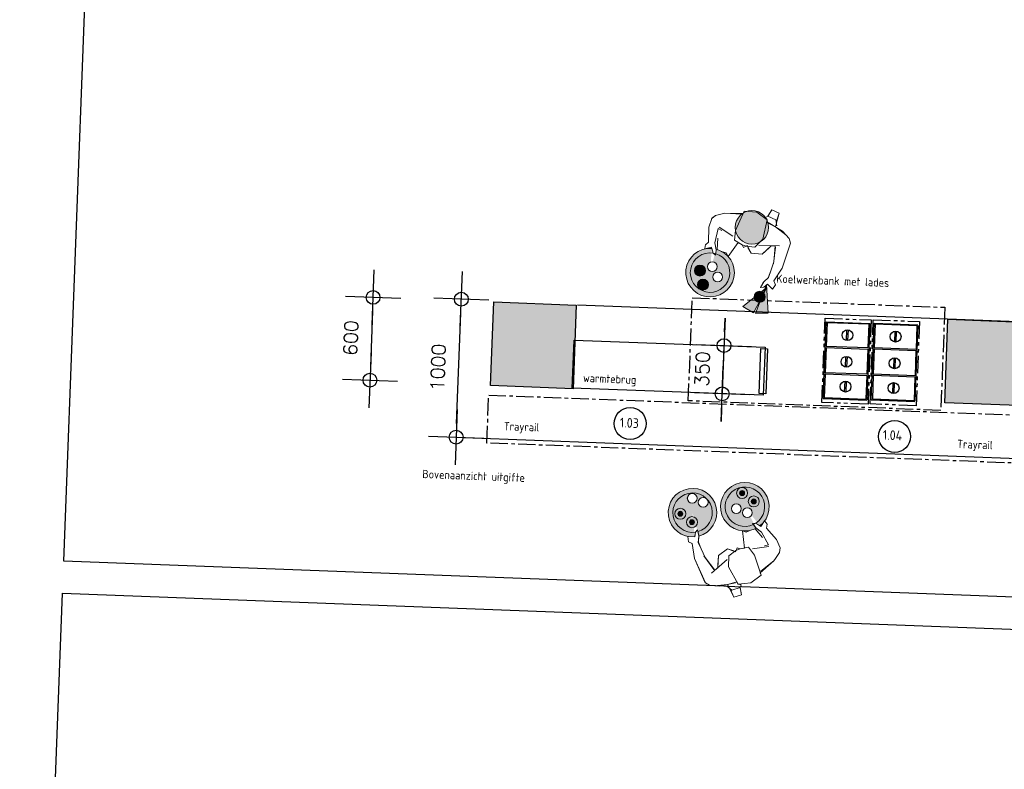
# Model space of a CAD drawing. Header units: millimetres. Extents: x 119024465 to 119292677, y 483022511 to 483148062.
# Tile 14 of 162: x 119088501 to 119095635, y 483030328 to 483035758. Entities that reach past the tile are written whole.
import ezdxf

# ---------------------------------------------------------------- set-up
doc = ezdxf.new("R2010")
doc.units = ezdxf.units.MM
doc.header["$LTSCALE"] = 100
doc.linetypes.add('CENTER', pattern=[2, 1.25, -0.25, 0.25, -0.25])
doc.linetypes.add('PHANTOM', pattern=[2.5, 1.25, -0.25, 0.25, -0.25, 0.25, -0.25])
doc.layers.get('0').update_dxf_attribs({"linetype": 'CONTINUOUS'})
doc.layers.get('Defpoints').update_dxf_attribs({"linetype": 'CONTINUOUS'})
for name, color, linetype in [('200-2D', 1, 'CONTINUOUS'), ('2000', 7, 'CONTINUOUS'), ('202', 2, 'PHANTOM'), ('204', 1, 'CONTINUOUS'), ('204 tekst fdstp', 255, 'CONTINUOUS'), ('205', 1, 'CENTER'), ('2D_PLAN', 7, 'CONTINUOUS'), ('650', 7, 'CONTINUOUS'), ('AL28----_ARC', 8, 'CONTINUOUS'), ('M-119--MATEN', 1, 'CONTINUOUS')]:
    doc.layers.add(name, color=color, linetype=linetype)
doc.layers.add('Dimension', color=7, linetype='CONTINUOUS', lineweight=5)
doc.layers.add('None', color=7, linetype='CONTINUOUS', lineweight=5)
doc.styles.add('BURO-012', font='iso.shx', dxfattribs={"height": 1.2})
doc.styles.add('ROMANS', font='ROMANS.SHX')
doc.dimstyles.new('DIM-100', dxfattribs={"dimscale": 100, "dimtxt": 1, "dimasz": 1, "dimexe": 3, "dimexo": 3, "dimgap": 1, "dimtad": 1, "dimdec": 0, "dimrnd": 1, "dimzin": 0, "dimdsep": 46, "dimtxsty": 'ROMANS', "dimblk1": 'DOT1', "dimblk2": 'DOT1', "dimsah": 1, "dimcen": -3, "dimdle": 1, "dimse1": 1, "dimse2": 1, "dimclrd": 1, "dimclre": 1, "dimclrt": 2, "dimadec": 0, "dimazin": 0, "dimtfac": 0.75, "dimtdec": 0, "dimtix": 1, "dimtmove": 1, "dimatfit": 3, "dimldrblk": 'DOT1', "dimfxl": 1, "dimtvp": 1, "dimtolj": 1, "dimtzin": 0, "dimarcsym": 0})

# ---------------------------------------------------------------- blocks, each defined once
blk = doc.blocks.new('DOT1')
at = {"layer": 'M-119--MATEN', "linetype": 'ByBlock'}
for p, q in [((0, -2), (0, 2)), ((-2, 0), (2, 0))]:
    blk.add_line(p, q, dxfattribs=at)
blk.add_circle((0, 0), 0.5, dxfattribs=at)
blk = doc.blocks.new('*D474')
at = {"layer": '204 tekst fdstp', "color": 1, "lineweight": -2, "transparency": 16777216}
blk.add_line((119091667.1, 483032834), (119091697.4, 483033633.4), dxfattribs=at)
at = {"layer": 'Defpoints', "color": 0, "transparency": 16777216}
for p in [(119091405.8, 483033744.6), (119091701.2, 483033733.4), (119091367.9, 483032745.3)]:
    blk.add_point(p, dxfattribs=at)
at = {"layer": '204 tekst fdstp', "color": 1, "lineweight": -2, "transparency": 16777216, "xscale": 100, "yscale": 100, "zscale": 100}
for p, rotation in [((119091701.2, 483033733.4), 87.82789999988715), ((119091663.3, 483032734.1), 267.8278999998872)]:
    blk.add_blockref('DOT1', p, dxfattribs=dict(at, rotation=rotation))
at = {"layer": '204 tekst fdstp', "color": 2, "transparency": 16777216, "insert": (119091532.3, 483033239.4), "char_height": 100, "attachment_point": 5, "rotation": 87.8279, "style": 'ROMANS'}
blk.add_mtext('\\A1;1000', dxfattribs=at)
blk = doc.blocks.new('*D475')
at = {"layer": '204 tekst fdstp', "color": 1, "lineweight": -2, "transparency": 16777216}
for p, q in [((119093608, 483033497.2), (119093611.7, 483033597.2)), ((119093604.2, 483033397.3), (119093590.9, 483033047.6)), ((119093587.1, 483032947.6), (119093583.3, 483032847.7))]:
    blk.add_line(p, q, dxfattribs=at)
at = {"layer": 'Defpoints', "color": 0, "transparency": 16777216}
for p in [(119093613.9, 483033396.9), (119093590.9, 483033047.6), (119093600.6, 483033047.2)]:
    blk.add_point(p, dxfattribs=at)
at = {"layer": '204 tekst fdstp', "color": 1, "lineweight": -2, "transparency": 16777216, "xscale": 100, "yscale": 100, "zscale": 100}
for p, rotation in [((119093604.2, 483033397.3), 267.8278999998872), ((119093590.9, 483033047.6), 87.82789999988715)]:
    blk.add_blockref('DOT1', p, dxfattribs=dict(at, rotation=rotation))
at = {"layer": '204 tekst fdstp', "color": 2, "transparency": 16777216, "insert": (119093447.6, 483033228.1), "char_height": 100, "attachment_point": 5, "rotation": 87.8279, "style": 'ROMANS'}
blk.add_mtext('\\A1;350', dxfattribs=at)
blk = doc.blocks.new('*D476')
at = {"layer": '204 tekst fdstp', "color": 1, "lineweight": -2, "transparency": 16777216}
blk.add_line((119091058.1, 483033646.7), (119091043, 483033246.9), dxfattribs=at)
at = {"layer": 'Defpoints', "color": 0, "transparency": 16777216}
for p in [(119091118.3, 483033744.4), (119091039.2, 483033147), (119091095.6, 483033144.9)]:
    blk.add_point(p, dxfattribs=at)
at = {"layer": '204 tekst fdstp', "color": 1, "lineweight": -2, "transparency": 16777216, "xscale": 100, "yscale": 100, "zscale": 100}
for p, rotation in [((119091061.9, 483033746.6), 87.82789999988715), ((119091039.2, 483033147), 267.8278999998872)]:
    blk.add_blockref('DOT1', p, dxfattribs=dict(at, rotation=rotation))
at = {"layer": '204 tekst fdstp', "color": 2, "transparency": 16777216, "insert": (119090900.7, 483033452.5), "char_height": 100, "attachment_point": 5, "rotation": 87.8279, "style": 'ROMANS'}
blk.add_mtext('\\A1;600', dxfattribs=at)
blk = doc.blocks.new('BM inbouw')
at = {"layer": '202'}
blk.add_lwpolyline([(32029.3, 20417.3), (32363.4, 20417.3), (32363.4, 19806.6), (32029.3, 19806.6)], close=True, dxfattribs=at)
at = {"layer": '204'}
for p, q in [((32356.1, 20387.1), (32039.7, 20387.1)), ((32039.7, 20387.1), (32356.1, 20387.1)), ((32039.8, 19833), (32039.8, 20385.1)), ((32348.6, 20380.4), (32045.7, 20380.4)), ((32046.1, 20211.1), (32046.1, 20379.5)), ((32348.6, 20211.1), (32348.6, 20380.4)), ((32356.1, 20387.1), (32356.1, 19831.7)), ((32046.1, 20211.1), (32348.6, 20211.1)), ((32046.1, 20201.1), (32348.6, 20201.1)), ((32046.1, 20017.7), (32046.1, 20201.1)), ((32348.6, 20017.7), (32348.6, 20201.1)), ((32348.6, 20017.7), (32046.1, 20017.7)), ((32046.1, 19838.6), (32046.1, 20007.7)), ((32348.6, 20007.7), (32046.1, 20007.7)), ((32348.6, 19838.4), (32348.6, 20007.7)), ((32356.1, 19831.7), (32039.7, 19831.7)), ((32045.7, 19838.4), (32348.6, 19838.4))]:
    blk.add_line(p, q, dxfattribs=at)
at = {"layer": '204', "color": 1}
for p, q in [((32192.3, 20334.8), (32192.3, 20256.5)), ((32202.3, 20334.8), (32202.3, 20256.5)), ((32192.3, 20155), (32192.3, 20076.8)), ((32202.3, 20155), (32202.3, 20076.8)), ((32192.3, 19962.3), (32192.3, 19884.1)), ((32202.3, 19962.3), (32202.3, 19884.1))]:
    blk.add_line(p, q, dxfattribs=at)
for centre in [(32197.3, 20295.7), (32197.3, 20115.9), (32197.3, 19923.2)]:
    blk.add_circle(centre, 39.4, dxfattribs=at)
blk = doc.blocks.new('Group-381')
at = {"layer": 'None', "linetype": 'Continuous', "lineweight": 0}
h = blk.add_hatch(color=47, dxfattribs=at)
edge = h.paths.add_edge_path()
edge.add_arc((-11191.64, -241.79), 4, 0, 360, ccw=False)
h = blk.add_hatch(color=53, dxfattribs=at)
edge = h.paths.add_edge_path()
edge.add_arc((-11191.64, -241.79), 1.8, 0, 360, ccw=False)
at = {"layer": 'None', "color": 7, "linetype": 'Continuous', "lineweight": 18}
for radius in [4, 1.8]:
    blk.add_circle((-11191.64, -241.79), radius, dxfattribs=at)
blk = doc.blocks.new('Group-382')
at = {"layer": 'None', "linetype": 'Continuous', "lineweight": 0}
h = blk.add_hatch(color=47, dxfattribs=at)
edge = h.paths.add_edge_path()
edge.add_arc((-11196.35, -232.53), 4, 0, 360, ccw=False)
h = blk.add_hatch(color=53, dxfattribs=at)
edge = h.paths.add_edge_path()
edge.add_arc((-11196.35, -232.53), 1.8, 0, 360, ccw=False)
at = {"layer": 'None', "color": 7, "linetype": 'Continuous', "lineweight": 18}
for radius in [4, 1.8]:
    blk.add_circle((-11196.35, -232.53), radius, dxfattribs=at)
blk = doc.blocks.new('Group-383')
at = {"layer": 'None', "linetype": 'Continuous', "lineweight": 0}
h = blk.add_hatch(color=47, dxfattribs=at)
edge = h.paths.add_edge_path()
edge.add_arc((-11144.96, -249.08), 4, 0, 360, ccw=False)
h = blk.add_hatch(color=53, dxfattribs=at)
edge = h.paths.add_edge_path()
edge.add_arc((-11144.96, -249.08), 1.8, 0, 360, ccw=False)
at = {"layer": 'None', "color": 7, "linetype": 'Continuous', "lineweight": 18}
for radius in [4, 1.8]:
    blk.add_circle((-11144.96, -249.08), radius, dxfattribs=at)
blk = doc.blocks.new('Group-384')
at = {"layer": 'None', "linetype": 'Continuous', "lineweight": 0}
h = blk.add_hatch(color=47, dxfattribs=at)
edge = h.paths.add_edge_path()
edge.add_arc((-11149.67, -239.82), 4, 0, 360, ccw=False)
h = blk.add_hatch(color=53, dxfattribs=at)
edge = h.paths.add_edge_path()
edge.add_arc((-11149.67, -239.82), 1.8, 0, 360, ccw=False)
at = {"layer": 'None', "color": 7, "linetype": 'Continuous', "lineweight": 18}
for radius in [4, 1.8]:
    blk.add_circle((-11149.67, -239.82), radius, dxfattribs=at)
blk = doc.blocks.new('Group-385')
at = {"layer": 'None', "linetype": 'Continuous', "lineweight": 0}
h = blk.add_hatch(color=41, dxfattribs=at)
edge = h.paths.add_edge_path()
edge.add_arc((-11188.87, -232.08), 17.6, 100.85363, 450.62197)
edge.add_line((-11189.06, -214.48), (-11188.87, -232.08))
edge.add_line((-11188.87, -232.08), (-11192.19, -214.79))
h = blk.add_hatch(color=41, dxfattribs=at)
edge = h.paths.add_edge_path()
edge.add_arc((-11153.23, -245.72), 17.6, 77.52969, 427.68426)
edge.add_line((-11146.55, -229.44), (-11153.23, -245.72))
edge.add_line((-11153.23, -245.72), (-11149.43, -228.54))
at = {"layer": 'None', "color": 250, "linetype": 'Continuous', "lineweight": 18}
for p, q in [((-11195.79, -191.17), (-11197.83, -193.98)), ((-11189.54, -187.71), (-11195.79, -191.17)), ((-11197.81, -193.98), (-11198.26, -200.51)), ((-11139.86, -193.5), (-11138.08, -196.41)), ((-11138.08, -196.41), (-11139.25, -215.62)), ((-11198.26, -200.51), (-11195.65, -211.15)), ((-11179.2, -217.38), (-11175.43, -206.49)), ((-11195.65, -211.15), (-11197.35, -213.4)), ((-11197.35, -213.4), (-11196.85, -216.39)), ((-11190.36, -217.9), (-11192.6, -214.09)), ((-11188.3, -218.79), (-11190.36, -217.9)), ((-11188.84, -214.95), (-11188.3, -218.79)), ((-11146.1, -214.19), (-11147.26, -224.82)), ((-11139.25, -215.62), (-11142.73, -226.02)), ((-11147.26, -224.82), (-11149.84, -229.24)), ((-11142.73, -226.02), (-11141.22, -228.4)), ((-11149.84, -229.24), (-11150.69, -233.01)), ((-11150.69, -233.01), (-11148.56, -232.3)), ((-11148.56, -232.3), (-11146.02, -228.69)), ((-11141.22, -228.4), (-11142.15, -232.05))]:
    blk.add_line(p, q, dxfattribs=at)
for centre, radius, start, end in [((-11138.09, -196.41), 0.00653, 356.53285, 31.31774), ((-11188.87, -232.08), 17.6, 100.85363, 90.62197), ((-11188.87, -232.08), 14.3, 96.06436, 88.27606), ((-11153.23, -245.72), 17.6, 77.52969, 67.68426), ((-11153.23, -245.72), 14.3, 78.56629, 70.737)]:
    blk.add_arc(centre, radius, start, end, dxfattribs=at)
at = {"layer": 'None', "color": 7}
for name in ['Group-381', 'Group-383']:
    blk.add_blockref(name, (0, 0), dxfattribs=at)
at = {"color": 7, "linetype": 'Continuous', "lineweight": 18}
blk.add_wipeout([(-11151.62, -187.88), (-11151.74, -184.87), (-11151.57, -177.62), (-11157.29, -176.63), (-11158.86, -181.84), (-11160.35, -183.2), (-11158.62, -184.59), (-11158.57, -186.39)], dxfattribs=at).dxf.layer = 'None'
at = {"layer": 'None', "color": 7, "linetype": 'Continuous', "lineweight": 18}
blk.add_lwpolyline([(-11151.62, -187.88), (-11151.74, -184.87), (-11151.57, -177.62), (-11157.29, -176.63), (-11158.86, -181.84), (-11160.35, -183.2), (-11158.62, -184.59), (-11158.57, -186.39)], close=True, dxfattribs=at)
at = {"color": 7, "linetype": 'Continuous', "lineweight": 18}
blk.add_wipeout([(-11160.42, -257.47), (-11160.64, -257.2), (-11160.83, -256.91), (-11161, -256.6), (-11161.13, -256.28), (-11161.23, -255.95), (-11161.29, -255.61), (-11161.33, -255.26), (-11161.33, -254.92), (-11161.29, -254.57), (-11161.22, -254.23), (-11161.12, -253.9), (-11160.99, -253.58), (-11160.82, -253.28), (-11160.63, -252.99), (-11160.41, -252.72), (-11160.16, -252.48), (-11159.89, -252.26), (-11159.6, -252.07), (-11159.29, -251.9), (-11158.97, -251.77), (-11158.64, -251.67), (-11158.3, -251.61), (-11157.95, -251.57), (-11157.61, -251.57), (-11157.26, -251.61), (-11156.92, -251.68), (-11156.59, -251.78), (-11156.27, -251.91), (-11155.97, -252.08), (-11155.68, -252.27), (-11155.41, -252.49), (-11155.17, -252.74), (-11154.95, -253.01), (-11154.76, -253.3), (-11154.59, -253.61), (-11154.46, -253.93), (-11154.36, -254.26), (-11154.3, -254.6), (-11154.26, -254.95), (-11154.26, -255.29), (-11154.3, -255.64), (-11154.37, -255.98), (-11154.47, -256.31), (-11154.61, -256.63), (-11154.77, -256.93), (-11154.96, -257.22), (-11155.18, -257.49), (-11155.43, -257.73), (-11155.7, -257.95), (-11155.99, -258.14), (-11156.3, -258.31), (-11156.62, -258.44), (-11156.95, -258.54), (-11157.29, -258.6), (-11157.64, -258.64), (-11157.98, -258.64), (-11158.33, -258.6), (-11158.67, -258.53), (-11159, -258.43), (-11159.32, -258.3), (-11159.62, -258.13), (-11159.91, -257.94), (-11160.18, -257.72)], dxfattribs=at).dxf.layer = 'None'
at = {"layer": 'None', "color": 7, "linetype": 'Continuous', "lineweight": 18}
blk.add_circle((-11157.8, -255.11), 3.54, dxfattribs=at)
at = {"color": 7, "linetype": 'Continuous', "lineweight": 18}
blk.add_wipeout([(-11195.65, -211.15), (-11198.26, -200.51), (-11197.81, -193.98), (-11195.79, -191.17), (-11191.25, -188.65), (-11189.54, -187.71), (-11176.73, -184.58), (-11176.43, -182.7), (-11167.35, -181.02), (-11158.62, -184.59), (-11158.57, -186.39), (-11151.62, -187.88), (-11142.83, -191.51), (-11139.86, -193.5), (-11138.09, -196.41), (-11139.25, -215.62), (-11142.73, -226.02), (-11140.86, -228.46), (-11142.15, -232.05), (-11146.55, -229.44), (-11148.56, -232.3), (-11150.69, -233.01), (-11150.39, -231.71), (-11149.43, -228.54), (-11146.93, -224.69), (-11146.68, -219.51), (-11146.32, -212.73), (-11148.35, -201.26), (-11151.05, -201.93), (-11155.71, -209.52), (-11163.68, -210.9), (-11167.86, -206.26), (-11168.67, -206.97), (-11170.13, -208.35), (-11171.66, -206.57), (-11174.74, -205.72), (-11179.2, -217.38), (-11181.22, -215.31), (-11184.03, -215.16), (-11188.18, -214.49), (-11189.06, -214.48), (-11188.44, -217.79), (-11190.38, -217.86), (-11192.19, -214.79), (-11192.6, -214.09), (-11196.85, -216.39), (-11197.16, -214.53), (-11197.35, -213.4)], dxfattribs=at).dxf.layer = 'None'
at = {"layer": 'None', "color": 250, "linetype": 'Continuous', "lineweight": 18}
for p, q in [((-11157.29, -176.63), (-11158.86, -181.58)), ((-11151.57, -177.62), (-11157.29, -176.63)), ((-11151.91, -183.66), (-11151.57, -177.62)), ((-11177.65, -185.38), (-11189.54, -187.71)), ((-11176.43, -182.7), (-11178.89, -197.82)), ((-11167.35, -181.02), (-11176.43, -182.7)), ((-11158.62, -184.59), (-11167.35, -181.02)), ((-11160.35, -183.2), (-11158.86, -181.84)), ((-11158.86, -181.84), (-11152.65, -182.8)), ((-11158.21, -198.85), (-11158.62, -184.59)), ((-11152.65, -182.8), (-11150.83, -186.94)), ((-11157.45, -186.22), (-11145.8, -189.53)), ((-11145.8, -189.53), (-11139.86, -193.5)), ((-11191.31, -199.65), (-11191.04, -210.34)), ((-11188.49, -200.41), (-11191.31, -199.65)), ((-11179.63, -202.43), (-11191.08, -198.56)), ((-11178.89, -197.82), (-11177.82, -204.88)), ((-11162.19, -205.8), (-11158.21, -198.85)), ((-11189.9, -206.43), (-11188.18, -214.49)), ((-11177.82, -204.88), (-11171.66, -206.57)), ((-11171.66, -206.57), (-11168.52, -206.85)), ((-11171.53, -206.72), (-11170.13, -208.35)), ((-11168.52, -206.85), (-11162.19, -205.8)), ((-11159.78, -204.09), (-11145.16, -200.47)), ((-11155.71, -209.52), (-11152.01, -203.73)), ((-11147.9, -202.09), (-11146.1, -214.19)), ((-11191.04, -210.34), (-11188.84, -214.95)), ((-11170.13, -208.35), (-11168.67, -206.97)), ((-11167.07, -207.51), (-11163.68, -210.9)), ((-11163.68, -210.9), (-11155.71, -209.52))]:
    blk.add_line(p, q, dxfattribs=at)
at = {"layer": 'None', "color": 7, "linetype": 'Continuous', "lineweight": 18}
blk.add_lwpolyline([(-11195.65, -211.15), (-11198.26, -200.51), (-11197.81, -193.98), (-11195.79, -191.17), (-11191.25, -188.65), (-11189.54, -187.71), (-11176.73, -184.58), (-11176.43, -182.7), (-11167.35, -181.02), (-11158.62, -184.59), (-11158.57, -186.39), (-11151.62, -187.88), (-11142.83, -191.51), (-11139.86, -193.5), (-11138.09, -196.41), (-11139.25, -215.62), (-11142.73, -226.02), (-11140.86, -228.46), (-11142.15, -232.05), (-11146.55, -229.44), (-11148.56, -232.3), (-11150.69, -233.01), (-11150.39, -231.71), (-11149.43, -228.54), (-11146.93, -224.69), (-11146.68, -219.51), (-11146.32, -212.73), (-11148.35, -201.26), (-11151.05, -201.93), (-11155.71, -209.52), (-11163.68, -210.9), (-11167.86, -206.26), (-11168.67, -206.97), (-11170.13, -208.35), (-11171.66, -206.57), (-11174.74, -205.72), (-11179.2, -217.38), (-11181.22, -215.31), (-11184.03, -215.16), (-11188.18, -214.49), (-11189.06, -214.48), (-11188.44, -217.79), (-11190.38, -217.86), (-11192.19, -214.79), (-11192.6, -214.09), (-11196.85, -216.39), (-11197.16, -214.53), (-11197.35, -213.4)], close=True, dxfattribs=at)
at = {"layer": 'None', "color": 7}
for name in ['Group-382', 'Group-384']:
    blk.add_blockref(name, (0, 0), dxfattribs=at)
at = {"color": 7, "linetype": 'Continuous', "lineweight": 18}
blk.add_wipeout([(-11166.1, -251.16), (-11166.32, -250.89), (-11166.51, -250.6), (-11166.67, -250.29), (-11166.8, -249.97), (-11166.9, -249.64), (-11166.97, -249.3), (-11167, -248.96), (-11167, -248.61), (-11166.96, -248.26), (-11166.9, -247.92), (-11166.79, -247.59), (-11166.66, -247.27), (-11166.49, -246.97), (-11166.3, -246.68), (-11166.08, -246.41), (-11165.83, -246.17), (-11165.56, -245.95), (-11165.27, -245.76), (-11164.97, -245.59), (-11164.65, -245.46), (-11164.31, -245.36), (-11163.97, -245.3), (-11163.63, -245.26), (-11163.28, -245.27), (-11162.94, -245.3), (-11162.6, -245.37), (-11162.26, -245.47), (-11161.94, -245.61), (-11161.64, -245.77), (-11161.35, -245.96), (-11161.08, -246.19), (-11160.84, -246.43), (-11160.62, -246.7), (-11160.43, -246.99), (-11160.27, -247.3), (-11160.14, -247.62), (-11160.04, -247.95), (-11159.97, -248.29), (-11159.94, -248.64), (-11159.94, -248.98), (-11159.97, -249.33), (-11160.04, -249.67), (-11160.14, -250), (-11160.28, -250.32), (-11160.44, -250.63), (-11160.64, -250.91), (-11160.86, -251.18), (-11161.1, -251.42), (-11161.37, -251.64), (-11161.66, -251.84), (-11161.97, -252), (-11162.29, -252.13), (-11162.62, -252.23), (-11162.96, -252.29), (-11163.31, -252.33), (-11163.66, -252.33), (-11164, -252.29), (-11164.34, -252.22), (-11164.67, -252.12), (-11164.99, -251.99), (-11165.3, -251.82), (-11165.59, -251.63), (-11165.85, -251.41)], dxfattribs=at).dxf.layer = 'None'
at = {"layer": 'None', "color": 7, "linetype": 'Continuous', "lineweight": 18}
blk.add_circle((-11163.47, -248.8), 3.54, dxfattribs=at)
at = {"color": 7, "linetype": 'Continuous', "lineweight": 18}
blk.add_wipeout([(-11185.33, -236.12), (-11185.55, -235.85), (-11185.74, -235.56), (-11185.9, -235.25), (-11186.03, -234.93), (-11186.13, -234.6), (-11186.2, -234.26), (-11186.23, -233.92), (-11186.23, -233.57), (-11186.19, -233.22), (-11186.13, -232.88), (-11186.02, -232.55), (-11185.89, -232.23), (-11185.72, -231.93), (-11185.53, -231.64), (-11185.31, -231.37), (-11185.06, -231.13), (-11184.79, -230.91), (-11184.51, -230.72), (-11184.2, -230.55), (-11183.88, -230.42), (-11183.54, -230.32), (-11183.2, -230.26), (-11182.86, -230.22), (-11182.51, -230.23), (-11182.17, -230.26), (-11181.83, -230.33), (-11181.5, -230.43), (-11181.18, -230.57), (-11180.87, -230.73), (-11180.58, -230.92), (-11180.31, -231.15), (-11180.07, -231.39), (-11179.85, -231.66), (-11179.66, -231.95), (-11179.5, -232.26), (-11179.37, -232.58), (-11179.27, -232.91), (-11179.2, -233.25), (-11179.17, -233.6), (-11179.17, -233.94), (-11179.2, -234.29), (-11179.27, -234.63), (-11179.38, -234.96), (-11179.51, -235.28), (-11179.67, -235.59), (-11179.87, -235.87), (-11180.09, -236.14), (-11180.34, -236.38), (-11180.6, -236.6), (-11180.89, -236.8), (-11181.2, -236.96), (-11181.52, -237.09), (-11181.85, -237.19), (-11182.19, -237.26), (-11182.54, -237.29), (-11182.89, -237.29), (-11183.23, -237.25), (-11183.57, -237.18), (-11183.9, -237.08), (-11184.22, -236.95), (-11184.53, -236.78), (-11184.82, -236.59), (-11185.08, -236.37)], dxfattribs=at).dxf.layer = 'None'
at = {"layer": 'None', "color": 7, "linetype": 'Continuous', "lineweight": 18}
blk.add_circle((-11182.7, -233.76), 3.54, dxfattribs=at)
at = {"color": 7, "linetype": 'Continuous', "lineweight": 18}
blk.add_wipeout([(-11191, -229.81), (-11191.22, -229.54), (-11191.41, -229.25), (-11191.58, -228.95), (-11191.71, -228.62), (-11191.81, -228.29), (-11191.87, -227.95), (-11191.9, -227.61), (-11191.9, -227.26), (-11191.87, -226.91), (-11191.8, -226.57), (-11191.7, -226.24), (-11191.56, -225.92), (-11191.4, -225.62), (-11191.2, -225.33), (-11190.98, -225.06), (-11190.74, -224.82), (-11190.47, -224.6), (-11190.18, -224.41), (-11189.87, -224.24), (-11189.55, -224.11), (-11189.22, -224.01), (-11188.88, -223.95), (-11188.53, -223.91), (-11188.19, -223.92), (-11187.84, -223.95), (-11187.5, -224.02), (-11187.17, -224.12), (-11186.85, -224.26), (-11186.54, -224.42), (-11186.26, -224.61), (-11185.99, -224.84), (-11185.74, -225.08), (-11185.53, -225.35), (-11185.33, -225.64), (-11185.17, -225.95), (-11185.04, -226.27), (-11184.94, -226.6), (-11184.87, -226.94), (-11184.84, -227.29), (-11184.84, -227.63), (-11184.88, -227.98), (-11184.95, -228.32), (-11185.05, -228.65), (-11185.18, -228.97), (-11185.35, -229.28), (-11185.54, -229.56), (-11185.76, -229.83), (-11186.01, -230.08), (-11186.28, -230.29), (-11186.57, -230.49), (-11186.87, -230.65), (-11187.19, -230.78), (-11187.53, -230.88), (-11187.87, -230.95), (-11188.21, -230.98), (-11188.56, -230.98), (-11188.91, -230.94), (-11189.25, -230.87), (-11189.58, -230.77), (-11189.9, -230.64), (-11190.2, -230.47), (-11190.49, -230.28), (-11190.76, -230.06)], dxfattribs=at).dxf.layer = 'None'
at = {"layer": 'None', "color": 7, "linetype": 'Continuous', "lineweight": 18}
blk.add_circle((-11188.37, -227.45), 3.54, dxfattribs=at)
blk = doc.blocks.new('figuur met borden')
at = {"layer": 'Dimension', "color": 250, "xscale": 0.01999999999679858, "yscale": 0.01999999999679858, "zscale": 0.01999999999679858}
blk.add_blockref('Group-385', (223.278, 3.947), dxfattribs=at)
blk = doc.blocks.new('kok')
at = {"layer": 'None', "linetype": 'Continuous', "lineweight": 0}
h = blk.add_hatch(color=41, dxfattribs=at)
edge = h.paths.add_edge_path()
edge.add_arc((3.9, -46.5), 176, 100.85363, 450.62197)
edge.add_line((1.9, 129.5), (3.9, -46.5))
edge.add_line((3.9, -46.5), (-29.3, 126.4))
at = {"linetype": 'Continuous', "lineweight": 0}
for p, q in [((295.9, -223.9), (382.6, -246.8)), ((397.7, -246.7), (483.8, -221.7))]:
    blk.add_line(p, q, dxfattribs=at)
at = {"layer": 'None', "color": 250, "linetype": 'Continuous', "lineweight": 18}
for p, q in [((-65.3, 362.6), (-85.8, 334.6)), ((-2.8, 397.2), (-65.3, 362.6)), ((-85.5, 334.5), (-90, 269.2)), ((494, 339.4), (511.7, 310.2)), ((511.7, 310.2), (500.1, 118.1)), ((-90, 269.2), (-64, 162.8)), ((-64, 162.8), (-80.9, 140.3)), ((100.6, 100.6), (138.3, 209.4)), ((-80.9, 140.3), (-76, 110.4)), ((-11, 95.3), (-33.4, 133.4)), ((9.6, 86.4), (-11, 95.3)), ((4.2, 124.8), (9.6, 86.4)), ((431.5, 132.4), (420, 26.1)), ((500.1, 118.1), (465.3, 14.2)), ((420, 26.1), (394.2, -18)), ((465.3, 14.2), (480.3, -9.7)), ((394.2, -18), (385.7, -55.8)), ((385.7, -55.8), (406.9, -48.7)), ((406.9, -48.7), (432.4, -12.6)), ((480.3, -9.7), (471.1, -46.1))]:
    blk.add_line(p, q, dxfattribs=at)
for centre, radius, start, end in [((511.7, 310.2), 0.0653, 356.53285, 31.31774), ((3.9, -46.5), 176, 100.85363, 90.62197), ((3.9, -46.5), 143, 96.06436, 88.27606)]:
    blk.add_arc(centre, radius, start, end, dxfattribs=at)
at = {"layer": 'None', "color": 7, "lineweight": 0, "xscale": 9.99999999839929, "yscale": 9.99999999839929, "zscale": 9.99999999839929}
blk.add_blockref('Group-381', (111892.6, 2274.3), dxfattribs=at)
at = {"color": 7, "linetype": 'Continuous', "lineweight": 18}
blk.add_wipeout([(376.3, 395.6), (375.1, 425.6), (376.9, 498.1), (319.6, 508), (304, 455.9), (289, 442.3), (306.3, 428.4), (306.9, 410.4)], dxfattribs=at).dxf.layer = 'None'
at = {"layer": 'None', "color": 7, "linetype": 'Continuous', "lineweight": 18}
blk.add_lwpolyline([(376.3, 395.6), (375.1, 425.6), (376.9, 498.1), (319.6, 508), (304, 455.9), (289, 442.3), (306.3, 428.4), (306.9, 410.4)], close=True, dxfattribs=at)
at = {"color": 7, "linetype": 'Continuous', "lineweight": 18}
blk.add_wipeout([(-64, 162.8), (-90, 269.2), (-85.5, 334.5), (-65.3, 362.6), (-19.9, 387.8), (-2.8, 397.2), (125.2, 428.6), (128.3, 447.3), (219, 464.2), (306.3, 428.4), (306.9, 410.4), (376.3, 395.6), (464.3, 359.2), (494, 339.4), (511.7, 310.2), (500.1, 118.1), (465.3, 14.2), (484, -10.3), (471.1, -46.1), (427.1, -20.1), (406.9, -48.7), (385.7, -55.8), (388.6, -42.7), (398.3, -11), (423.3, 27.4), (425.8, 79.3), (429.4, 147), (409, 261.8), (382, 255.1), (335.5, 179.1), (255.8, 165.3), (214, 211.8), (205.8, 204.6), (191.3, 190.8), (175.9, 208.6), (145.2, 217.1), (100.6, 100.6), (80.4, 121.3), (52.3, 122.7), (10.7, 129.4), (1.9, 129.5), (8.2, 96.5), (-11.3, 95.7), (-29.3, 126.4), (-33.4, 133.4), (-76, 110.4), (-79.1, 129), (-80.9, 140.3)], dxfattribs=at).dxf.layer = 'None'
at = {"linetype": 'Continuous', "lineweight": 0, "true_color": 0xffebad, "transparency": 33554516}
h = blk.add_hatch(color=41, dxfattribs=at)
h.dxf.hatch_style = 1
edge = h.paths.add_edge_path()
edge.add_arc((212.6, 348.1), 121.2, 0, 360)
h = blk.add_hatch(color=41, dxfattribs=at)
h.dxf.hatch_style = 1
h.paths.add_polyline_path([(382.6, -246.8), (430, -44.1), (295.9, -223.9)])
h = blk.add_hatch(color=41, dxfattribs=at)
h.dxf.hatch_style = 1
h.paths.add_polyline_path([(485.4, -223.4), (421.9, -25.2), (399.3, -248.3)])
at = {"linetype": 'Continuous', "lineweight": 0}
for p, q in [((430, -44.1), (295.9, -223.9)), ((382.6, -246.8), (430, -44.1)), ((421.9, -25.2), (399.3, -248.3)), ((485.4, -223.4), (421.9, -25.2))]:
    blk.add_line(p, q, dxfattribs=at)
blk.add_circle((212.6, 348.1), 121.2, dxfattribs=at)
at = {"layer": 'None', "color": 250, "linetype": 'Continuous', "lineweight": 18}
for p, q in [((319.6, 508), (304, 458.5)), ((376.9, 498.1), (319.6, 508)), ((128.3, 447.3), (103.7, 296.1)), ((219, 464.2), (128.3, 447.3)), ((306.3, 428.4), (219, 464.2)), ((289, 442.3), (304, 455.9)), ((304, 455.9), (366, 446.3)), ((310.4, 285.8), (306.3, 428.4)), ((366, 446.3), (384.3, 404.9)), ((373.5, 437.7), (376.9, 498.1)), ((116, 420.5), (-2.8, 397.2)), ((318.1, 412.1), (434.6, 379)), ((434.6, 379), (494, 339.4)), ((96.3, 250), (-18.2, 288.8)), ((103.7, 296.1), (114.4, 225.6)), ((270.7, 216.3), (310.4, 285.8)), ((-20.5, 277.8), (-17.9, 170.9)), ((7.7, 270.3), (-20.5, 277.8)), ((114.4, 225.6), (175.9, 208.6)), ((207.4, 205.8), (270.7, 216.3)), ((294.8, 233.4), (440.9, 269.7)), ((335.5, 179.1), (372.5, 237)), ((413.6, 253.4), (431.5, 132.4)), ((-17.9, 170.9), (4.2, 124.8)), ((-6.4, 210.1), (10.7, 129.4)), ((175.9, 208.6), (207.4, 205.8)), ((177.3, 207.2), (191.3, 190.8)), ((191.3, 190.8), (205.8, 204.6)), ((221.9, 199.3), (255.8, 165.3)), ((255.8, 165.3), (335.5, 179.1))]:
    blk.add_line(p, q, dxfattribs=at)
at = {"layer": 'None', "color": 7, "linetype": 'Continuous', "lineweight": 18}
blk.add_lwpolyline([(-64, 162.8), (-90, 269.2), (-85.5, 334.5), (-65.3, 362.6), (-19.9, 387.8), (-2.8, 397.2), (125.2, 428.6), (128.3, 447.3), (219, 464.2), (306.3, 428.4), (306.9, 410.4), (376.3, 395.6), (464.3, 359.2), (494, 339.4), (511.7, 310.2), (500.1, 118.1), (465.3, 14.2), (484, -10.3), (471.1, -46.1), (427.1, -20.1), (406.9, -48.7), (385.7, -55.8), (388.6, -42.7), (398.3, -11), (423.3, 27.4), (425.8, 79.3), (429.4, 147), (409, 261.8), (382, 255.1), (335.5, 179.1), (255.8, 165.3), (214, 211.8), (205.8, 204.6), (191.3, 190.8), (175.9, 208.6), (145.2, 217.1), (100.6, 100.6), (80.4, 121.3), (52.3, 122.7), (10.7, 129.4), (1.9, 129.5), (8.2, 96.5), (-11.3, 95.7), (-29.3, 126.4), (-33.4, 133.4), (-76, 110.4), (-79.1, 129), (-80.9, 140.3)], close=True, dxfattribs=at)
at = {"layer": 'None', "color": 7, "lineweight": 0, "xscale": 9.99999999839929, "yscale": 9.99999999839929, "zscale": 9.99999999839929}
for name in ['Group-382', 'Group-384']:
    blk.add_blockref(name, (111892.6, 2274.3), dxfattribs=at)
at = {"color": 7, "linetype": 'Continuous', "lineweight": 18}
blk.add_wipeout([(39.3, -86.9), (37.1, -84.2), (35.2, -81.3), (33.6, -78.2), (32.2, -75), (31.3, -71.7), (30.6, -68.3), (30.3, -64.8), (30.3, -61.4), (30.6, -57.9), (31.3, -54.5), (32.3, -51.2), (33.7, -48), (35.3, -44.9), (37.3, -42.1), (39.5, -39.4), (41.9, -36.9), (44.6, -34.7), (47.5, -32.8), (50.6, -31.2), (53.8, -29.9), (57.1, -28.9), (60.5, -28.2), (64, -27.9), (67.5, -27.9), (70.9, -28.3), (74.3, -29), (77.6, -30), (80.8, -31.3), (83.9, -33), (86.8, -34.9), (89.4, -37.1), (91.9, -39.6), (94.1, -42.3), (96, -45.2), (97.6, -48.2), (98.9, -51.4), (99.9, -54.8), (100.6, -58.2), (100.9, -61.6), (100.9, -65.1), (100.5, -68.5), (99.8, -71.9), (98.8, -75.3), (97.5, -78.5), (95.8, -81.5), (93.9, -84.4), (91.7, -87.1), (89.2, -89.5), (86.5, -91.7), (83.6, -93.6), (80.6, -95.2), (77.4, -96.6), (74, -97.6), (70.6, -98.2), (67.2, -98.5), (63.7, -98.5), (60.3, -98.2), (56.9, -97.5), (53.5, -96.5), (50.3, -95.1), (47.3, -93.5), (44.4, -91.5), (41.7, -89.3)], dxfattribs=at).dxf.layer = 'None'
at = {"layer": 'None', "color": 7, "linetype": 'Continuous', "lineweight": 18}
blk.add_circle((65.6, -63.2), 35.4, dxfattribs=at)
at = {"color": 7, "linetype": 'Continuous', "lineweight": 18}
blk.add_wipeout([(-17.4, -23.8), (-19.6, -21.1), (-21.6, -18.2), (-23.2, -15.1), (-24.5, -11.9), (-25.5, -8.6), (-26.1, -5.2), (-26.5, -1.7), (-26.5, 1.7), (-26.1, 5.2), (-25.4, 8.6), (-24.4, 11.9), (-23.1, 15.1), (-21.4, 18.2), (-19.5, 21), (-17.3, 23.7), (-14.8, 26.2), (-12.1, 28.3), (-9.2, 30.3), (-6.1, 31.9), (-2.9, 33.2), (0.4, 34.2), (3.8, 34.9), (7.2, 35.2), (10.7, 35.2), (14.2, 34.8), (17.6, 34.1), (20.9, 33.1), (24.1, 31.8), (27.1, 30.1), (30, 28.2), (32.7, 26), (35.1, 23.5), (37.3, 20.8), (39.2, 17.9), (40.9, 14.9), (42.2, 11.7), (43.2, 8.3), (43.8, 4.9), (44.2, 1.5), (44.1, -2), (43.8, -5.5), (43.1, -8.9), (42.1, -12.2), (40.7, -15.4), (39.1, -18.4), (37.2, -21.3), (34.9, -24), (32.5, -26.4), (29.8, -28.6), (26.9, -30.5), (23.8, -32.2), (20.6, -33.5), (17.3, -34.5), (13.9, -35.1), (10.4, -35.4), (7, -35.4), (3.5, -35.1), (0.1, -34.4), (-3.2, -33.4), (-6.4, -32), (-9.5, -30.4), (-12.3, -28.4), (-15, -26.2)], dxfattribs=at).dxf.layer = 'None'
at = {"layer": 'None', "color": 7, "linetype": 'Continuous', "lineweight": 18}
blk.add_circle((8.8, -0.1), 35.4, dxfattribs=at)

msp = doc.modelspace()

# ---------------------------------------------------------------- hatches: boundary and pattern name
at = {"layer": 'AL28----_ARC'}
h = msp.add_hatch(dxfattribs=at)
h.set_pattern_fill('AR-SAND', color=1)
h.set_pattern_definition([(35.3279, (119049474.33, 483081448.217), (0.256054, 48.966802), [0, -38.608, 0, -43.18, 0, -41.275]), (5.3279, (119049474.33, 483081448.22), (47.636884, 69.92726), [0, -20.828, 0, -34.798, 0, -13.335]), (325.3279, (119049443.11, 483081449.4), (79.04785, -2.854342), [0, -12.7, 0, -45.72, 0, -59.69]), (315.3279, (119049443.11, 483081449.4), (77.14571, 19.38294), [0, -6.35, 0, -29.972, 0, -34.29])])
h.paths.add_polyline_path([(119095802.7, 483032959.9), (119095204.1, 483032982.6), (119095227.1, 483033588.6), (119095825.7, 483033565.9)])
h.paths.add_polyline_path([(119092511.1, 483033084.8), (119091912.5, 483033107.5), (119091935.5, 483033713.4), (119092534.1, 483033690.7)])
h.paths.add_polyline_path([(119102414.8, 483032709.1), (119101816.2, 483032731.8), (119101839.2, 483033337.8), (119102437.8, 483033315.1)])

# ---------------------------------------------------------------- linework, layer by layer
at = {"layer": '200-2D'}
for points in [[(119092511.1, 483033084.8), (119091912.5, 483033107.5), (119091935.5, 483033713.4), (119092534.1, 483033690.7)], [(119095802.7, 483032959.9), (119095204.1, 483032982.6), (119095227.1, 483033588.6), (119095825.7, 483033565.9)]]:
    msp.add_lwpolyline(points, close=True, dxfattribs=at)
at = {"layer": '204 tekst fdstp'}
for p, q in [((119092542.5, 483033692), (119110123.3, 483033025.2)), ((119091721.9, 483032730.7), (119109243.7, 483032066.1))]:
    msp.add_line(p, q, dxfattribs=at)
for points in [[(119092517.8, 483033437.5), (119093901.8, 483033385), (119093888.6, 483033037.6), (119092504.6, 483033090.1)], [(119093870.9, 483033375.3), (119093918.6, 483033373.5), (119093906.3, 483033048), (119093858.6, 483033049.8)]]:
    msp.add_lwpolyline(points, close=True, dxfattribs=at)
for centre in [(119092924.3, 483032832.7), (119094840.3, 483032739.2)]:
    msp.add_circle(centre, 115.6, dxfattribs=at)
at = {"layer": '205'}
for points in [[(119093374.2, 483033744.2), (119095203.6, 483033674.8), (119095175.3, 483032928), (119093345.8, 483032997.4)], [(119091899.7, 483033039.3), (119109039.6, 483032389.2), (119109026.4, 483032041.5), (119091886.5, 483032691.6)]]:
    msp.add_lwpolyline(points, close=True, dxfattribs=at)

# ---------------------------------------------------------------- block references
at = {"layer": '202', "rotation": 177.8279000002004}
for p in [(119127428.1, 483052161.3), (119127776.8, 483052150.8)]:
    msp.add_blockref('BM inbouw', p, dxfattribs=at)

# ---------------------------------------------------------------- texts
at = {"layer": '2000', "insert": (119091420.1, 483032497.9), "char_height": 60, "attachment_point": 1, "rotation": 357.8279, "style": 'BURO-012'}
msp.add_mtext_dynamic_manual_height_columns('Bovenaanzicht uitgifte', width=10262.99, gutter_width=6, heights=[0], dxfattribs=at)
at = {"layer": '204 tekst fdstp', "char_height": 70, "attachment_point": 1, "rotation": 357.8279, "style": 'BURO-012'}
for s, insert in [('1.03', (119092851.2, 483032875.2)), ('1.04', (119094756.5, 483032785.8))]:
    msp.add_mtext_dynamic_manual_height_columns(s, width=500.617, gutter_width=6, heights=[0], dxfattribs=dict(at, insert=insert))
at = {"layer": '2D_PLAN', "char_height": 60, "attachment_point": 1, "rotation": 357.8279, "style": 'BURO-012'}
for s, insert in [('Koelwerkbank met lades', (119093984.7, 483033912.9)), ('warmtebrug', (119092584.6, 483033194.2)), ('Trayrail', (119092010.3, 483032844.6)), ('Trayrail', (119095295.2, 483032715.6))]:
    msp.add_mtext_dynamic_manual_height_columns(s, width=906.77, gutter_width=6, heights=[0], dxfattribs=dict(at, insert=insert))

# ---------------------------------------------------------------- dimensions: what is measured, and where the dimension line sits
at = {"layer": '204 tekst fdstp'}
for base, p1, p2, picture, middle in [((119091039.2, 483033147), (119091118.3, 483033744.4), (119091095.6, 483033144.9), '*D476', (119090900.7, 483033452.5)), ((119091701.2, 483033733.4), (119091367.9, 483032745.3), (119091405.8, 483033744.6), '*D474', (119091532.3, 483033239.4)), ((119093590.9, 483033047.6), (119093613.9, 483033396.9), (119093600.6, 483033047.2), '*D475', (119093447.6, 483033228.1))]:
    dim = msp.add_linear_dim(base=base, p1=p1, p2=p2, angle=87.8279, dimstyle='DIM-100', dxfattribs=at)
    dim.commit()
    dim.dimension.update_dxf_attribs({"geometry": picture, "text_midpoint": middle})

# ---------------------------------------------------------------- next in the draw order: block references
at = {"xscale": 500.0000000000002, "yscale": 500.0000000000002, "zscale": 500.0000000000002, "rotation": 207.4002717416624}
msp.add_blockref('figuur met borden', (119093693.9, 483031806.9), dxfattribs=at)
at = {"layer": '204 tekst fdstp', "rotation": 345.0971899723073}
msp.add_blockref('kok', (119093511.5, 483033972.1), dxfattribs=at)

# ---------------------------------------------------------------- next in the draw order: linework, layer by layer
at = {"layer": '650'}
for points in [[(119089220.5, 483042391.1), (119113517.3, 483041469.5), (119113117, 483030915.4), (119088820.2, 483031836.9)], [(119088811.4, 483031603), (119113108.1, 483030681.4), (119112798.2, 483022511), (119088501.5, 483023432.5)]]:
    msp.add_lwpolyline(points, close=True, dxfattribs=at)

doc.saveas('drawing.dxf')
